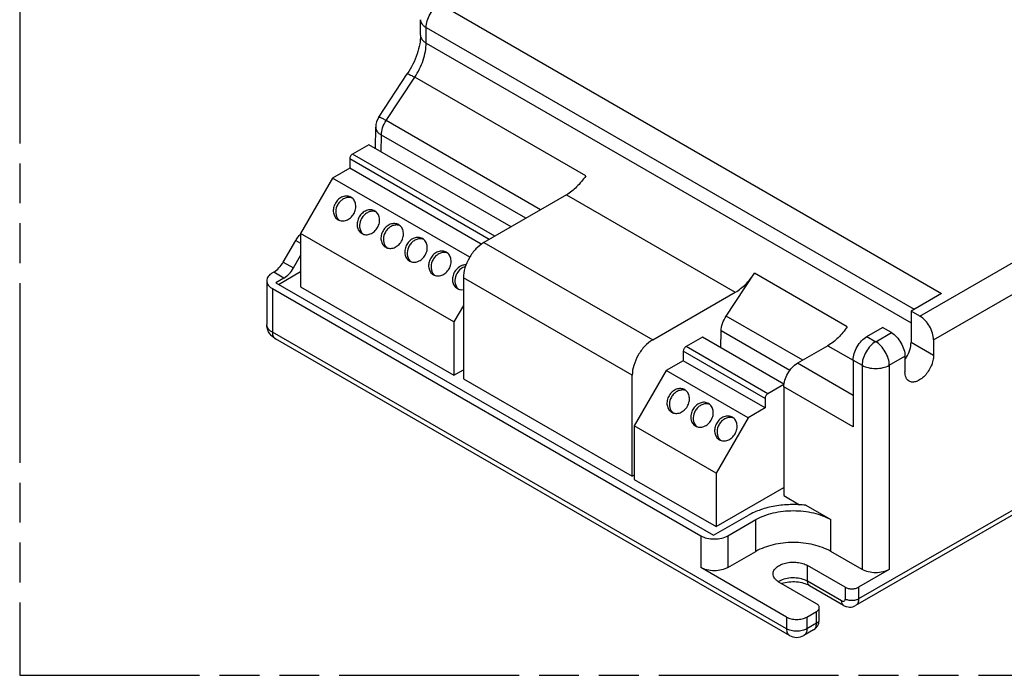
# Model space of a CAD drawing. Header units: millimetres. Extents: x 0 to 210, y 0 to 297.
# Tile 6 of 10: x 50 to 98, y 208 to 239. Entities that reach past the tile are written whole.
import ezdxf

# ---------------------------------------------------------------- set-up
doc = ezdxf.new("R2010")
doc.units = ezdxf.units.MM
doc.header["$LTSCALE"] = 19.36
doc.linetypes.add('PHANTOM', pattern=[0.8, 0.45, -0.05, 0.1, -0.05, 0.1, -0.05])
doc.layers.get('0').update_dxf_attribs({"linetype": 'CONTINUOUS'})
doc.layers.add('DEFAULT_3', color=7, linetype='PHANTOM')
doc.layers.add('Z_AXIS', color=7, linetype='CONTINUOUS')

msp = doc.modelspace()

# ---------------------------------------------------------------- linework, layer by layer
at = {"color": 9, "linetype": 'Continuous'}
for p, q in [((70.485, 240.242), (94.805, 226.201)), ((69.827, 238.343), (69.825, 239.097)), ((69.825, 239.097), (93.483, 225.438)), ((69.827, 238.343), (93.327, 224.775)), ((67.886, 234.587), (69.275, 236.686)), ((77.558, 231.904), (69.275, 236.686)), ((67.381, 234.265), (67.381, 234.265)), ((67.646, 233.068), (67.655, 233.884)), ((74.651, 229.845), (67.655, 233.884)), ((73.148, 228.977), (66.252, 232.959)), ((72.884, 228.825), (66.12, 232.73)), ((127.711, 232.702), (90.786, 211.383)), ((76.624, 230.984), (84.808, 226.259)), ((63.508, 228.77), (63.744, 228.634)), ((72.62, 228.672), (80.804, 223.948)), ((93.756, 225.101), (99.333, 228.32)), ((62.905, 227.725), (63.4, 227.44)), ((62.933, 226.947), (62.438, 227.233)), ((90.229, 224.588), (85.741, 227.179)), ((94.416, 223.957), (99.993, 227.177)), ((79.814, 222.233), (71.63, 226.958)), ((62.375, 226.434), (62.375, 224.319)), ((88.073, 222.962), (84.366, 225.102)), ((87.288, 209.935), (62.375, 224.319)), ((87.443, 222.464), (84.121, 224.381)), ((91.611, 223.862), (92.37, 224.3)), ((91.182, 224.11), (91.611, 223.862)), ((94.416, 223.195), (93.327, 223.824)), ((86.249, 221.109), (82.289, 223.395)), ((86.381, 221.338), (82.421, 223.624)), ((89.296, 223.668), (90.519, 222.962)), ((90.522, 222.967), (90.951, 222.719)), ((92.271, 222.719), (93.03, 223.157)), ((90.522, 221.252), (87.816, 222.814)), ((90.951, 222.719), (90.951, 212.812)), ((92.271, 222.719), (92.271, 212.812)), ((90.522, 219.728), (87.156, 221.671)), ((83.131, 214.451), (83.131, 212.907)), ((84.45, 214.451), (84.45, 212.907)), ((88.311, 212.241), (88.311, 213.003)), ((89.961, 211.288), (88.311, 212.241)), ((90.126, 211.955), (90.126, 211.383)), ((90.786, 211.955), (90.786, 211.383)), ((87.288, 210.507), (87.288, 209.935)), ((88.278, 210.507), (88.278, 209.935)), ((88.74, 210.202), (88.74, 210.774)), ((88.74, 210.202), (88.278, 209.935))]:
    msp.add_line(p, q, dxfattribs=at)
at = {"color": 7, "linetype": 'Continuous'}
for p, q in [((69.553, 238.724), (69.551, 239.478)), ((67.526, 234.754), (68.912, 236.848)), ((67.526, 234.754), (67.526, 234.754)), ((75.375, 230.263), (67.886, 234.587)), ((67.371, 233.227), (67.381, 234.265)), ((67.044, 233.416), (66.252, 232.959)), ((73.94, 229.435), (67.044, 233.416)), ((66.12, 232.73), (66.12, 232.273)), ((127.566, 232.381), (90.641, 211.063)), ((66.12, 232.273), (65.295, 231.797)), ((72.497, 228.591), (66.12, 232.273)), ((65.295, 231.797), (63.744, 229.111)), ((71.938, 227.962), (65.295, 231.797)), ((76.624, 230.984), (72.62, 228.672)), ((71.169, 224.824), (63.744, 229.111)), ((62.905, 227.725), (63.508, 228.77)), ((63.4, 227.44), (63.744, 228.036)), ((62.438, 227.233), (62.375, 227.196)), ((62.672, 226.643), (63.744, 227.263)), ((84.366, 225.102), (85.741, 227.179)), ((62.101, 226.815), (62.101, 224.7)), ((62.933, 226.947), (62.54, 226.72)), ((62.375, 226.434), (83.131, 214.451)), ((80.804, 223.948), (84.808, 226.259)), ((94.805, 226.201), (93.327, 225.348)), ((71.63, 225.624), (71.169, 224.824)), ((93.756, 225.101), (93.327, 225.348)), ((93.327, 225.348), (93.327, 223.824)), ((84.109, 223.564), (84.121, 224.381)), ((91.182, 224.11), (91.941, 224.548)), ((92.37, 224.3), (91.941, 224.548)), ((87.433, 209.615), (62.519, 223.999)), ((83.213, 224.081), (82.421, 223.624)), ((87.166, 221.799), (83.213, 224.081)), ((94.416, 223.957), (94.416, 223.195)), ((82.289, 223.395), (82.289, 222.938)), ((89.296, 223.668), (87.816, 222.814)), ((82.289, 222.938), (81.464, 222.462)), ((86.249, 220.652), (82.289, 222.938)), ((90.522, 222.967), (90.522, 219.728)), ((93.03, 223.157), (93.03, 222.395)), ((81.464, 222.462), (79.913, 219.776)), ((85.424, 220.176), (81.464, 222.462)), ((87.165, 221.79), (86.381, 221.338)), ((87.156, 221.671), (87.156, 216.394)), ((86.249, 221.109), (86.249, 220.652)), ((86.249, 220.652), (85.424, 220.176)), ((85.424, 220.176), (83.873, 217.489)), ((83.873, 217.489), (79.913, 219.776)), ((84.45, 214.451), (85.803, 215.232)), ((84.45, 212.907), (85.803, 213.689)), ((90.951, 212.812), (89.433, 213.689)), ((87.288, 210.507), (83.131, 212.907)), ((90.126, 211.955), (88.311, 213.003)), ((92.271, 212.812), (90.786, 211.955)), ((88.74, 211.155), (86.925, 212.203)), ((90.058, 211.074), (88.408, 212.027)), ((88.877, 210.393), (88.877, 210.964)), ((88.278, 210.507), (88.74, 210.774)), ((88.595, 209.882), (88.133, 209.615))]:
    msp.add_line(p, q, dxfattribs=at)
for centre, radius, start, end in [((68.315, 234.256), 0.933, 147.7121, 179.4316), ((64.714, 228.12), 1.366, 135.2768, 136.5536), ((91.673, 223.978), 1.675, 324.1465, 328.8021), ((87.783, 210.221), 0.7, 240.0809, 299.9194)]:
    msp.add_arc(centre, radius, start, end, dxfattribs=at)
at = {"color": 9, "linetype": 'Continuous'}
for points, knots in [([(69.825, 239.097), (69.824, 239.205), (69.865, 239.433), (70.006, 239.755), (70.213, 240.038), (70.391, 240.188), (70.485, 240.242)], [0, 0, 0, 0, 0.237041, 0.499813, 0.762687, 1, 1, 1, 1]), ([(69.551, 239.478), (69.551, 239.442), (69.565, 239.368), (69.621, 239.265), (69.71, 239.171), (69.784, 239.12), (69.825, 239.097)], [0, 0, 0, 0, 0.21808, 0.451382, 0.710572, 1, 1, 1, 1]), ([(69.553, 238.724), (69.553, 238.688), (69.567, 238.614), (69.623, 238.511), (69.712, 238.418), (69.786, 238.367), (69.827, 238.343)], [0, 0, 0, 0, 0.218079, 0.451378, 0.710569, 1, 1, 1, 1]), ([(69.275, 236.686), (69.446, 236.944), (69.651, 237.357), (69.799, 237.928), (69.827, 238.209), (69.827, 238.343)], [0, 0, 0, 0, 0.52452, 0.772129, 1, 1, 1, 1]), ([(68.912, 236.848), (68.914, 236.851), (68.927, 236.854), (68.962, 236.845), (69.034, 236.816), (69.143, 236.761), (69.228, 236.713), (69.275, 236.686)], [0, 0, 0, 0, 0.028805, 0.083044, 0.280478, 0.591473, 1, 1, 1, 1]), ([(67.655, 233.884), (67.656, 234.002), (67.706, 234.251), (67.815, 234.477), (67.886, 234.587)], [0, 0, 0, 0, 0.47543, 1, 1, 1, 1]), ([(67.381, 234.265), (67.381, 234.23), (67.394, 234.156), (67.45, 234.052), (67.539, 233.959), (67.614, 233.907), (67.655, 233.884)], [0, 0, 0, 0, 0.216544, 0.449146, 0.708855, 1, 1, 1, 1]), ([(62.375, 224.319), (62.334, 224.343), (62.259, 224.394), (62.17, 224.487), (62.114, 224.591), (62.101, 224.665), (62.101, 224.7)], [0, 0, 0, 0, 0.289774, 0.549066, 0.782225, 1, 1, 1, 1]), ([(62.375, 224.319), (62.375, 224.284), (62.38, 224.216), (62.407, 224.124), (62.453, 224.048), (62.496, 224.012), (62.519, 223.999)], [0, 0, 0, 0, 0.289773, 0.549065, 0.782224, 1, 1, 1, 1]), ([(91.611, 223.862), (91.517, 223.808), (91.34, 223.659), (91.133, 223.376), (90.992, 223.055), (90.951, 222.827), (90.951, 222.719)], [0, 0, 0, 0, 0.237225, 0.500001, 0.762777, 1, 1, 1, 1]), ([(92.271, 222.719), (92.271, 222.827), (92.231, 223.055), (92.089, 223.376), (91.882, 223.659), (91.705, 223.808), (91.611, 223.862)], [0, 0, 0, 0, 0.237223, 0.499999, 0.762775, 1, 1, 1, 1]), ([(90.951, 222.719), (91.045, 222.665), (91.263, 222.586), (91.611, 222.548), (91.959, 222.586), (92.177, 222.665), (92.271, 222.719)], [0, 0, 0, 0, 0.237225, 0.500001, 0.762776, 1, 1, 1, 1]), ([(88.311, 212.241), (88.22, 212.293), (88.01, 212.372), (87.672, 212.417), (87.327, 212.393), (87.107, 212.329), (87.007, 212.283)], [0, 0, 0, 0, 0.234162, 0.493381, 0.756168, 1, 1, 1, 1]), ([(87.007, 212.283), (86.997, 212.278), (86.959, 212.26), (86.922, 212.239), (86.895, 212.222)], [0, 0, 0, 0, 0.257127, 1, 1, 1, 1]), ([(88.408, 212.027), (88.393, 212.036), (88.364, 212.06), (88.321, 212.13), (88.311, 212.196), (88.311, 212.241)], [0, 0, 0, 0, 0.218448, 0.452286, 1, 1, 1, 1]), ([(90.126, 211.383), (90.126, 211.361), (90.121, 211.32), (90.081, 211.27), (90.019, 211.261), (89.98, 211.277), (89.961, 211.288)], [0, 0, 0, 0, 0.275407, 0.500002, 0.724596, 1, 1, 1, 1]), ([(90.786, 211.383), (90.739, 211.356), (90.63, 211.317), (90.456, 211.298), (90.282, 211.317), (90.173, 211.356), (90.126, 211.383)], [0, 0, 0, 0, 0.237237, 0.499999, 0.762762, 1, 1, 1, 1]), ([(90.786, 211.383), (90.786, 211.348), (90.781, 211.28), (90.753, 211.188), (90.707, 211.113), (90.664, 211.076), (90.641, 211.063)], [0, 0, 0, 0, 0.289772, 0.549064, 0.782223, 1, 1, 1, 1]), ([(90.058, 211.074), (90.042, 211.083), (90.014, 211.108), (89.971, 211.178), (89.961, 211.244), (89.961, 211.288)], [0, 0, 0, 0, 0.218448, 0.452286, 1, 1, 1, 1]), ([(88.595, 209.882), (88.618, 209.895), (88.662, 209.931), (88.708, 210.007), (88.735, 210.099), (88.74, 210.167), (88.74, 210.202)], [0, 0, 0, 0, 0.217777, 0.450936, 0.710228, 1, 1, 1, 1]), ([(88.74, 210.202), (88.779, 210.224), (88.831, 210.265), (88.87, 210.338), (88.877, 210.375), (88.877, 210.393)], [0, 0, 0, 0, 0.547714, 0.781553, 1, 1, 1, 1]), ([(88.278, 209.935), (88.208, 209.895), (88.045, 209.836), (87.783, 209.807), (87.522, 209.836), (87.359, 209.895), (87.288, 209.935)], [0, 0, 0, 0, 0.237224, 0.499999, 0.762775, 1, 1, 1, 1]), ([(87.288, 209.935), (87.288, 209.9), (87.294, 209.833), (87.321, 209.74), (87.367, 209.665), (87.41, 209.628), (87.433, 209.615)], [0, 0, 0, 0, 0.289803, 0.54905, 0.782229, 1, 1, 1, 1]), ([(88.278, 209.935), (88.278, 209.9), (88.273, 209.833), (88.246, 209.74), (88.2, 209.665), (88.156, 209.628), (88.133, 209.615)], [0, 0, 0, 0, 0.289802, 0.549049, 0.782228, 1, 1, 1, 1])]:
    msp.add_open_spline(points, degree=3, knots=knots, dxfattribs=at)
at = {"color": 7, "linetype": 'Continuous'}
for points, knots in [([(69.553, 238.724), (69.554, 238.582), (69.522, 238.276), (69.35, 237.628), (69.111, 237.15), (68.912, 236.848)], [0, 0, 0, 0, 0.211784, 0.458799, 1, 1, 1, 1]), ([(67.886, 234.587), (67.838, 234.615), (67.771, 234.653), (67.685, 234.697), (67.634, 234.722), (67.592, 234.741), (67.56, 234.752), (67.54, 234.758), (67.528, 234.757), (67.526, 234.754)], [0, 0, 0, 0, 0.410824, 0.580582, 0.723325, 0.837251, 0.921085, 0.974415, 1, 1, 1, 1]), ([(66.252, 232.959), (66.213, 232.936), (66.151, 232.865), (66.12, 232.776), (66.12, 232.73)], [0, 0, 0, 0, 0.499998, 1, 1, 1, 1]), ([(63.508, 228.77), (63.523, 228.797), (63.586, 228.899), (63.661, 228.994), (63.722, 229.059)], [0, 0, 0, 0, 0.253918, 1, 1, 1, 1]), ([(72.62, 228.672), (72.48, 228.591), (72.214, 228.367), (71.903, 227.943), (71.691, 227.462), (71.63, 227.12), (71.63, 226.958)], [0, 0, 0, 0, 0.237217, 0.499998, 0.76278, 1, 1, 1, 1]), ([(62.438, 227.233), (62.532, 227.287), (62.709, 227.436), (62.845, 227.622), (62.905, 227.725)], [0, 0, 0, 0, 0.474432, 1, 1, 1, 1]), ([(62.375, 227.196), (62.334, 227.172), (62.259, 227.121), (62.17, 227.028), (62.114, 226.925), (62.101, 226.85), (62.101, 226.815)], [0, 0, 0, 0, 0.289773, 0.549066, 0.782224, 1, 1, 1, 1]), ([(62.933, 226.947), (63.027, 227.001), (63.204, 227.15), (63.34, 227.336), (63.4, 227.44)], [0, 0, 0, 0, 0.474436, 1, 1, 1, 1]), ([(84.808, 226.259), (84.989, 226.364), (85.336, 226.642), (85.614, 226.987), (85.741, 227.179)], [0, 0, 0, 0, 0.474937, 1, 1, 1, 1]), ([(62.101, 226.815), (62.101, 226.779), (62.114, 226.705), (62.17, 226.602), (62.259, 226.509), (62.334, 226.458), (62.375, 226.434)], [0, 0, 0, 0, 0.217775, 0.450934, 0.710226, 1, 1, 1, 1]), ([(84.121, 224.381), (84.123, 224.503), (84.176, 224.759), (84.292, 224.99), (84.366, 225.102)], [0, 0, 0, 0, 0.475989, 1, 1, 1, 1]), ([(94.416, 223.957), (94.416, 224.066), (94.375, 224.294), (94.234, 224.614), (94.027, 224.897), (93.85, 225.046), (93.756, 225.101)], [0, 0, 0, 0, 0.237226, 0.500001, 0.762776, 1, 1, 1, 1]), ([(62.519, 223.999), (62.458, 224.034), (62.343, 224.12), (62.208, 224.288), (62.121, 224.486), (62.101, 224.629), (62.101, 224.7)], [0, 0, 0, 0, 0.249515, 0.499283, 0.749498, 1, 1, 1, 1]), ([(90.229, 224.588), (90.102, 224.396), (89.824, 224.051), (89.477, 223.773), (89.296, 223.668)], [0, 0, 0, 0, 0.525063, 1, 1, 1, 1]), ([(92.37, 224.3), (92.464, 224.246), (92.641, 224.097), (92.848, 223.814), (92.989, 223.494), (93.03, 223.265), (93.03, 223.157)], [0, 0, 0, 0, 0.237224, 0.499999, 0.762774, 1, 1, 1, 1]), ([(80.804, 223.948), (80.663, 223.867), (80.397, 223.643), (80.087, 223.218), (79.875, 222.738), (79.814, 222.395), (79.814, 222.233)], [0, 0, 0, 0, 0.237217, 0.499998, 0.76278, 1, 1, 1, 1]), ([(90.522, 222.967), (90.522, 223.075), (90.563, 223.303), (90.704, 223.624), (90.911, 223.907), (91.088, 224.056), (91.182, 224.11)], [0, 0, 0, 0, 0.237226, 0.500002, 0.762776, 1, 1, 1, 1]), ([(93.106, 223.11), (93.174, 223.223), (93.28, 223.454), (93.327, 223.705), (93.327, 223.824)], [0, 0, 0, 0, 0.52551, 1, 1, 1, 1]), ([(82.421, 223.624), (82.382, 223.601), (82.32, 223.53), (82.289, 223.441), (82.289, 223.395)], [0, 0, 0, 0, 0.499998, 1, 1, 1, 1]), ([(94.416, 223.195), (94.416, 223.112), (94.393, 222.935), (94.305, 222.677), (94.17, 222.428), (93.999, 222.209), (93.805, 222.037), (93.603, 221.926), (93.405, 221.887), (93.282, 221.918), (93.233, 221.947)], [0, 0, 0, 0, 0.128829, 0.270567, 0.417884, 0.562386, 0.696201, 0.813595, 0.913066, 1, 1, 1, 1]), ([(87.156, 221.671), (87.156, 221.779), (87.197, 222.008), (87.338, 222.328), (87.545, 222.611), (87.723, 222.76), (87.816, 222.814)], [0, 0, 0, 0, 0.237226, 0.500002, 0.762776, 1, 1, 1, 1]), ([(93.233, 221.947), (93.201, 221.965), (93.14, 222.016), (93.076, 222.121), (93.038, 222.251), (93.03, 222.346), (93.03, 222.395)], [0, 0, 0, 0, 0.217777, 0.450935, 0.710227, 1, 1, 1, 1]), ([(86.381, 221.338), (86.342, 221.315), (86.28, 221.244), (86.249, 221.154), (86.249, 221.109)], [0, 0, 0, 0, 0.499998, 1, 1, 1, 1]), ([(83.131, 214.451), (83.224, 214.397), (83.442, 214.318), (83.791, 214.28), (84.139, 214.318), (84.357, 214.397), (84.45, 214.451)], [0, 0, 0, 0, 0.237225, 0.500001, 0.762776, 1, 1, 1, 1]), ([(84.45, 212.907), (84.357, 212.853), (84.139, 212.774), (83.791, 212.737), (83.442, 212.774), (83.224, 212.853), (83.131, 212.907)], [0, 0, 0, 0, 0.237224, 0.499999, 0.762775, 1, 1, 1, 1]), ([(86.638, 212.603), (86.638, 212.659), (86.672, 212.781), (86.806, 212.933), (87.003, 213.053), (87.248, 213.135), (87.524, 213.174), (87.807, 213.166), (88.074, 213.112), (88.239, 213.045), (88.311, 213.003)], [0, 0, 0, 0, 0.086933, 0.186404, 0.303797, 0.437613, 0.582116, 0.729433, 0.871171, 1, 1, 1, 1]), ([(86.925, 212.203), (86.882, 212.227), (86.804, 212.281), (86.711, 212.379), (86.652, 212.488), (86.638, 212.565), (86.638, 212.603)], [0, 0, 0, 0, 0.289774, 0.549066, 0.782224, 1, 1, 1, 1]), ([(92.271, 212.812), (92.177, 212.758), (91.959, 212.679), (91.611, 212.641), (91.263, 212.679), (91.045, 212.758), (90.951, 212.812)], [0, 0, 0, 0, 0.237224, 0.499999, 0.762775, 1, 1, 1, 1]), ([(88.408, 212.027), (88.321, 212.077), (88.114, 212.157), (87.773, 212.214), (87.409, 212.209), (87.169, 212.162), (87.058, 212.126)], [0, 0, 0, 0, 0.216649, 0.475207, 0.745842, 1, 1, 1, 1]), ([(90.126, 211.955), (90.173, 211.928), (90.282, 211.888), (90.456, 211.869), (90.63, 211.888), (90.739, 211.928), (90.786, 211.955)], [0, 0, 0, 0, 0.237238, 0.500001, 0.762763, 1, 1, 1, 1]), ([(88.877, 210.964), (88.877, 210.982), (88.87, 211.019), (88.831, 211.091), (88.779, 211.132), (88.74, 211.155)], [0, 0, 0, 0, 0.218447, 0.452285, 1, 1, 1, 1]), ([(88.74, 210.774), (88.779, 210.796), (88.831, 210.837), (88.87, 210.909), (88.877, 210.946), (88.877, 210.964)], [0, 0, 0, 0, 0.547714, 0.781553, 1, 1, 1, 1]), ([(90.058, 211.074), (90.102, 211.049), (90.196, 211.008), (90.348, 210.983), (90.501, 210.999), (90.597, 211.037), (90.641, 211.063)], [0, 0, 0, 0, 0.24941, 0.498931, 0.749217, 1, 1, 1, 1]), ([(87.288, 210.507), (87.359, 210.466), (87.522, 210.407), (87.783, 210.379), (88.045, 210.407), (88.208, 210.466), (88.278, 210.507)], [0, 0, 0, 0, 0.237225, 0.500001, 0.762776, 1, 1, 1, 1]), ([(88.595, 209.882), (88.639, 209.907), (88.721, 209.971), (88.811, 210.096), (88.866, 210.24), (88.877, 210.342), (88.877, 210.393)], [0, 0, 0, 0, 0.250748, 0.501043, 0.750582, 1, 1, 1, 1])]:
    msp.add_open_spline(points, degree=3, knots=knots, dxfattribs=at)
at = {"layer": 'DEFAULT_3', "color": 91, "linetype": 'PHANTOM', "true_color": 0x80ff80}
for p, q in [((50.129, 257.68), (50.129, 207.68)), ((50.129, 207.68), (150.129, 207.68))]:
    msp.add_line(p, q, dxfattribs=at)
at = {"layer": 'Z_AXIS', "color": 7, "linetype": 'Continuous'}
for p, q in [((63.744, 229.111), (63.744, 226.52)), ((62.54, 226.72), (83.758, 214.47)), ((71.63, 226.958), (71.63, 222.061)), ((63.744, 226.52), (71.169, 222.233)), ((71.169, 224.824), (71.169, 222.233)), ((71.169, 222.233), (71.63, 222.5)), ((71.63, 222.061), (79.814, 217.337)), ((79.814, 217.337), (79.814, 222.233)), ((79.913, 219.776), (79.913, 217.184)), ((79.913, 217.394), (79.814, 217.337)), ((79.913, 217.184), (83.873, 214.898)), ((83.873, 217.489), (83.873, 214.898)), ((83.873, 214.898), (87.156, 216.794)), ((87.156, 216.394), (87.921, 215.952)), ((88.229, 215.927), (89.433, 215.232)), ((83.758, 214.47), (85.44, 215.441))]:
    msp.add_line(p, q, dxfattribs=at)
at = {"layer": 'Z_AXIS', "color": 9, "linetype": 'Continuous'}
for p, q in [((85.803, 213.689), (85.803, 215.232)), ((89.433, 213.689), (89.433, 215.232))]:
    msp.add_line(p, q, dxfattribs=at)
at = {"layer": 'Z_AXIS', "color": 7, "linetype": 'Continuous'}
for centre in [(66.089, 230.42), (67.244, 229.753), (68.399, 229.087), (69.554, 228.42), (70.708, 227.753), (82.258, 221.085), (83.413, 220.418), (84.568, 219.752)]:
    msp.add_arc(centre, 0.436, 70.0408, 79.8152, dxfattribs=at)
for points, knots in [([(77.558, 231.904), (77.43, 231.712), (77.152, 231.367), (76.805, 231.089), (76.624, 230.984)], [0, 0, 0, 0, 0.525064, 1, 1, 1, 1]), ([(65.427, 230.578), (65.386, 230.507), (65.328, 230.356), (65.319, 230.12), (65.394, 229.91), (65.499, 229.809), (65.557, 229.775)], [0, 0, 0, 0, 0.272828, 0.532856, 0.773704, 1, 1, 1, 1]), ([(66.187, 230.866), (66.129, 230.9), (65.989, 230.939), (65.769, 230.899), (65.57, 230.774), (65.468, 230.648), (65.427, 230.578)], [0, 0, 0, 0, 0.226295, 0.467143, 0.727172, 1, 1, 1, 1]), ([(65.544, 230.51), (65.485, 230.409), (65.415, 230.188), (65.463, 229.955), (65.517, 229.864)], [0, 0, 0, 0, 0.523032, 1, 1, 1, 1]), ([(66.166, 230.849), (66.109, 230.859), (65.988, 230.857), (65.813, 230.792), (65.658, 230.674), (65.577, 230.568), (65.544, 230.51)], [0, 0, 0, 0, 0.229323, 0.473683, 0.732492, 1, 1, 1, 1]), ([(66.318, 230.063), (66.358, 230.134), (66.417, 230.285), (66.425, 230.521), (66.35, 230.731), (66.246, 230.832), (66.187, 230.866)], [0, 0, 0, 0, 0.272828, 0.532856, 0.773704, 1, 1, 1, 1]), ([(65.557, 229.775), (65.616, 229.741), (65.756, 229.701), (65.975, 229.742), (66.175, 229.867), (66.277, 229.993), (66.318, 230.063)], [0, 0, 0, 0, 0.226295, 0.467143, 0.727172, 1, 1, 1, 1]), ([(67.342, 230.199), (67.284, 230.233), (67.144, 230.273), (66.924, 230.232), (66.725, 230.107), (66.623, 229.981), (66.582, 229.911)], [0, 0, 0, 0, 0.226295, 0.467143, 0.727172, 1, 1, 1, 1]), ([(67.321, 230.182), (67.264, 230.192), (67.143, 230.19), (66.968, 230.125), (66.813, 230.007), (66.732, 229.901), (66.699, 229.843)], [0, 0, 0, 0, 0.229323, 0.473683, 0.732492, 1, 1, 1, 1]), ([(67.473, 229.396), (67.513, 229.467), (67.572, 229.618), (67.58, 229.854), (67.505, 230.064), (67.401, 230.165), (67.342, 230.199)], [0, 0, 0, 0, 0.272828, 0.532856, 0.773704, 1, 1, 1, 1]), ([(65.517, 229.864), (65.524, 229.853), (65.551, 229.811), (65.585, 229.774), (65.614, 229.75)], [0, 0, 0, 0, 0.25413, 1, 1, 1, 1]), ([(66.582, 229.911), (66.541, 229.84), (66.483, 229.689), (66.474, 229.454), (66.549, 229.243), (66.654, 229.142), (66.712, 229.108)], [0, 0, 0, 0, 0.272828, 0.532856, 0.773704, 1, 1, 1, 1]), ([(66.699, 229.843), (66.64, 229.742), (66.57, 229.521), (66.618, 229.288), (66.672, 229.197)], [0, 0, 0, 0, 0.523032, 1, 1, 1, 1]), ([(68.497, 229.532), (68.439, 229.566), (68.299, 229.606), (68.079, 229.566), (67.88, 229.441), (67.778, 229.314), (67.737, 229.244)], [0, 0, 0, 0, 0.226295, 0.467143, 0.727172, 1, 1, 1, 1]), ([(68.476, 229.515), (68.419, 229.526), (68.298, 229.524), (68.123, 229.459), (67.968, 229.341), (67.887, 229.235), (67.853, 229.177)], [0, 0, 0, 0, 0.229323, 0.473683, 0.732492, 1, 1, 1, 1]), ([(68.628, 228.73), (68.668, 228.8), (68.727, 228.952), (68.735, 229.187), (68.66, 229.397), (68.556, 229.499), (68.497, 229.532)], [0, 0, 0, 0, 0.272828, 0.532856, 0.773704, 1, 1, 1, 1]), ([(66.672, 229.197), (66.679, 229.186), (66.706, 229.144), (66.74, 229.107), (66.769, 229.083)], [0, 0, 0, 0, 0.25413, 1, 1, 1, 1]), ([(66.712, 229.108), (66.771, 229.074), (66.911, 229.035), (67.13, 229.075), (67.33, 229.2), (67.432, 229.326), (67.473, 229.396)], [0, 0, 0, 0, 0.226295, 0.467143, 0.727172, 1, 1, 1, 1]), ([(67.737, 229.244), (67.696, 229.173), (67.638, 229.022), (67.629, 228.787), (67.704, 228.577), (67.809, 228.475), (67.867, 228.441)], [0, 0, 0, 0, 0.272828, 0.532856, 0.773704, 1, 1, 1, 1]), ([(67.853, 229.177), (67.795, 229.076), (67.725, 228.854), (67.773, 228.622), (67.827, 228.53)], [0, 0, 0, 0, 0.523032, 1, 1, 1, 1]), ([(67.867, 228.441), (67.926, 228.408), (68.066, 228.368), (68.285, 228.408), (68.485, 228.533), (68.587, 228.659), (68.628, 228.73)], [0, 0, 0, 0, 0.226295, 0.467143, 0.727172, 1, 1, 1, 1]), ([(68.892, 228.577), (68.851, 228.507), (68.793, 228.355), (68.784, 228.12), (68.859, 227.91), (68.964, 227.808), (69.022, 227.775)], [0, 0, 0, 0, 0.272828, 0.532856, 0.773704, 1, 1, 1, 1]), ([(69.652, 228.866), (69.594, 228.899), (69.454, 228.939), (69.234, 228.899), (69.034, 228.774), (68.932, 228.648), (68.892, 228.577)], [0, 0, 0, 0, 0.226295, 0.467143, 0.727172, 1, 1, 1, 1]), ([(69.631, 228.849), (69.574, 228.859), (69.453, 228.857), (69.278, 228.792), (69.123, 228.674), (69.042, 228.568), (69.008, 228.51)], [0, 0, 0, 0, 0.229323, 0.473683, 0.732492, 1, 1, 1, 1]), ([(69.783, 228.063), (69.823, 228.133), (69.882, 228.285), (69.89, 228.52), (69.815, 228.73), (69.711, 228.832), (69.652, 228.866)], [0, 0, 0, 0, 0.272828, 0.532856, 0.773704, 1, 1, 1, 1]), ([(67.827, 228.53), (67.834, 228.519), (67.861, 228.477), (67.895, 228.44), (67.924, 228.416)], [0, 0, 0, 0, 0.25413, 1, 1, 1, 1]), ([(69.008, 228.51), (68.95, 228.409), (68.88, 228.187), (68.928, 227.955), (68.982, 227.863)], [0, 0, 0, 0, 0.523032, 1, 1, 1, 1]), ([(70.807, 228.199), (70.749, 228.233), (70.608, 228.272), (70.389, 228.232), (70.189, 228.107), (70.087, 227.981), (70.047, 227.91)], [0, 0, 0, 0, 0.226295, 0.467143, 0.727172, 1, 1, 1, 1]), ([(70.785, 228.182), (70.729, 228.192), (70.608, 228.19), (70.433, 228.125), (70.278, 228.007), (70.197, 227.901), (70.163, 227.843)], [0, 0, 0, 0, 0.229323, 0.473683, 0.732492, 1, 1, 1, 1]), ([(70.938, 227.396), (70.978, 227.467), (71.037, 227.618), (71.045, 227.853), (70.97, 228.064), (70.866, 228.165), (70.807, 228.199)], [0, 0, 0, 0, 0.272828, 0.532856, 0.773704, 1, 1, 1, 1]), ([(68.982, 227.863), (68.989, 227.852), (69.016, 227.811), (69.05, 227.773), (69.079, 227.749)], [0, 0, 0, 0, 0.25413, 1, 1, 1, 1]), ([(69.022, 227.775), (69.081, 227.741), (69.221, 227.701), (69.44, 227.741), (69.64, 227.866), (69.742, 227.992), (69.783, 228.063)], [0, 0, 0, 0, 0.226295, 0.467143, 0.727172, 1, 1, 1, 1]), ([(70.047, 227.91), (70.006, 227.84), (69.948, 227.688), (69.939, 227.453), (70.014, 227.243), (70.119, 227.141), (70.177, 227.108)], [0, 0, 0, 0, 0.272828, 0.532856, 0.773704, 1, 1, 1, 1]), ([(70.163, 227.843), (70.105, 227.742), (70.035, 227.521), (70.083, 227.288), (70.137, 227.196)], [0, 0, 0, 0, 0.523032, 1, 1, 1, 1]), ([(70.137, 227.196), (70.144, 227.186), (70.171, 227.144), (70.205, 227.106), (70.234, 227.083)], [0, 0, 0, 0, 0.25413, 1, 1, 1, 1]), ([(70.177, 227.108), (70.236, 227.074), (70.376, 227.034), (70.595, 227.074), (70.795, 227.199), (70.897, 227.326), (70.938, 227.396)], [0, 0, 0, 0, 0.226295, 0.467143, 0.727172, 1, 1, 1, 1]), ([(71.202, 227.244), (71.161, 227.173), (71.103, 227.022), (71.094, 226.786), (71.169, 226.576), (71.274, 226.475), (71.332, 226.441)], [0, 0, 0, 0, 0.272828, 0.532856, 0.773704, 1, 1, 1, 1]), ([(71.757, 227.589), (71.704, 227.591), (71.594, 227.576), (71.386, 227.48), (71.261, 227.346), (71.202, 227.244)], [0, 0, 0, 0, 0.232597, 0.479152, 1, 1, 1, 1]), ([(71.318, 227.176), (71.26, 227.075), (71.19, 226.854), (71.238, 226.621), (71.292, 226.53)], [0, 0, 0, 0, 0.523032, 1, 1, 1, 1]), ([(71.727, 227.505), (71.644, 227.482), (71.481, 227.396), (71.364, 227.256), (71.318, 227.176)], [0, 0, 0, 0, 0.484988, 1, 1, 1, 1]), ([(71.292, 226.53), (71.299, 226.519), (71.326, 226.477), (71.36, 226.44), (71.389, 226.416)], [0, 0, 0, 0, 0.25413, 1, 1, 1, 1]), ([(71.332, 226.441), (71.376, 226.416), (71.474, 226.381), (71.579, 226.381), (71.63, 226.39)], [0, 0, 0, 0, 0.490533, 1, 1, 1, 1]), ([(82.357, 221.531), (82.298, 221.565), (82.158, 221.604), (81.938, 221.564), (81.739, 221.439), (81.637, 221.313), (81.596, 221.242)], [0, 0, 0, 0, 0.226295, 0.467143, 0.727172, 1, 1, 1, 1]), ([(82.335, 221.514), (82.279, 221.524), (82.157, 221.522), (81.983, 221.457), (81.827, 221.339), (81.746, 221.233), (81.713, 221.175)], [0, 0, 0, 0, 0.229323, 0.473683, 0.732492, 1, 1, 1, 1]), ([(82.487, 220.728), (82.528, 220.799), (82.586, 220.95), (82.594, 221.185), (82.519, 221.396), (82.415, 221.497), (82.357, 221.531)], [0, 0, 0, 0, 0.272828, 0.532856, 0.773704, 1, 1, 1, 1]), ([(81.596, 221.242), (81.555, 221.172), (81.497, 221.021), (81.489, 220.785), (81.564, 220.575), (81.668, 220.474), (81.727, 220.44)], [0, 0, 0, 0, 0.272828, 0.532856, 0.773704, 1, 1, 1, 1]), ([(81.713, 221.175), (81.654, 221.074), (81.584, 220.853), (81.632, 220.62), (81.687, 220.529)], [0, 0, 0, 0, 0.523032, 1, 1, 1, 1]), ([(81.687, 220.529), (81.693, 220.518), (81.72, 220.476), (81.755, 220.438), (81.783, 220.415)], [0, 0, 0, 0, 0.25413, 1, 1, 1, 1]), ([(81.727, 220.44), (81.785, 220.406), (81.925, 220.366), (82.145, 220.406), (82.344, 220.531), (82.446, 220.658), (82.487, 220.728)], [0, 0, 0, 0, 0.226295, 0.467143, 0.727172, 1, 1, 1, 1]), ([(82.751, 220.576), (82.71, 220.505), (82.652, 220.354), (82.644, 220.118), (82.719, 219.908), (82.823, 219.807), (82.882, 219.773)], [0, 0, 0, 0, 0.272828, 0.532856, 0.773704, 1, 1, 1, 1]), ([(83.511, 220.864), (83.453, 220.898), (83.313, 220.938), (83.093, 220.897), (82.894, 220.772), (82.792, 220.646), (82.751, 220.576)], [0, 0, 0, 0, 0.226295, 0.467143, 0.727172, 1, 1, 1, 1]), ([(82.868, 220.508), (82.809, 220.407), (82.739, 220.186), (82.787, 219.953), (82.842, 219.862)], [0, 0, 0, 0, 0.523032, 1, 1, 1, 1]), ([(83.49, 220.847), (83.433, 220.857), (83.312, 220.855), (83.138, 220.79), (82.982, 220.672), (82.901, 220.566), (82.868, 220.508)], [0, 0, 0, 0, 0.229323, 0.473683, 0.732492, 1, 1, 1, 1]), ([(83.642, 220.061), (83.683, 220.132), (83.741, 220.283), (83.749, 220.519), (83.674, 220.729), (83.57, 220.83), (83.511, 220.864)], [0, 0, 0, 0, 0.272828, 0.532856, 0.773704, 1, 1, 1, 1]), ([(82.882, 219.773), (82.94, 219.739), (83.08, 219.699), (83.3, 219.74), (83.499, 219.865), (83.601, 219.991), (83.642, 220.061)], [0, 0, 0, 0, 0.226295, 0.467143, 0.727172, 1, 1, 1, 1]), ([(84.666, 220.197), (84.608, 220.231), (84.468, 220.271), (84.248, 220.231), (84.049, 220.106), (83.947, 219.979), (83.906, 219.909)], [0, 0, 0, 0, 0.226295, 0.467143, 0.727172, 1, 1, 1, 1]), ([(84.645, 220.18), (84.588, 220.19), (84.467, 220.188), (84.293, 220.124), (84.137, 220.005), (84.056, 219.899), (84.023, 219.842)], [0, 0, 0, 0, 0.229323, 0.473683, 0.732492, 1, 1, 1, 1]), ([(84.797, 219.395), (84.838, 219.465), (84.896, 219.616), (84.904, 219.852), (84.829, 220.062), (84.725, 220.163), (84.666, 220.197)], [0, 0, 0, 0, 0.272828, 0.532856, 0.773704, 1, 1, 1, 1]), ([(82.842, 219.862), (82.848, 219.851), (82.875, 219.809), (82.91, 219.772), (82.938, 219.748)], [0, 0, 0, 0, 0.25413, 1, 1, 1, 1]), ([(83.906, 219.909), (83.865, 219.838), (83.807, 219.687), (83.799, 219.452), (83.874, 219.241), (83.978, 219.14), (84.037, 219.106)], [0, 0, 0, 0, 0.272828, 0.532856, 0.773704, 1, 1, 1, 1]), ([(84.023, 219.842), (83.964, 219.74), (83.894, 219.519), (83.942, 219.286), (83.997, 219.195)], [0, 0, 0, 0, 0.523032, 1, 1, 1, 1]), ([(83.997, 219.195), (84.003, 219.184), (84.03, 219.142), (84.064, 219.105), (84.093, 219.081)], [0, 0, 0, 0, 0.25413, 1, 1, 1, 1]), ([(84.037, 219.106), (84.095, 219.072), (84.235, 219.033), (84.455, 219.073), (84.654, 219.198), (84.756, 219.324), (84.797, 219.395)], [0, 0, 0, 0, 0.226295, 0.467143, 0.727172, 1, 1, 1, 1]), ([(88.229, 215.927), (87.979, 215.956), (87.476, 215.978), (86.738, 215.906), (86.05, 215.735), (85.629, 215.55), (85.44, 215.441)], [0, 0, 0, 0, 0.262838, 0.523657, 0.772246, 1, 1, 1, 1]), ([(85.803, 215.232), (86.061, 215.38), (86.66, 215.598), (87.618, 215.702), (88.576, 215.598), (89.176, 215.38), (89.433, 215.232)], [0, 0, 0, 0, 0.237218, 0.499999, 0.762781, 1, 1, 1, 1]), ([(89.433, 213.689), (89.176, 213.837), (88.576, 214.054), (87.618, 214.158), (86.66, 214.054), (86.061, 213.837), (85.803, 213.689)], [0, 0, 0, 0, 0.237217, 0.500001, 0.762783, 1, 1, 1, 1])]:
    msp.add_open_spline(points, degree=3, knots=knots, dxfattribs=at)

doc.saveas('drawing.dxf')
